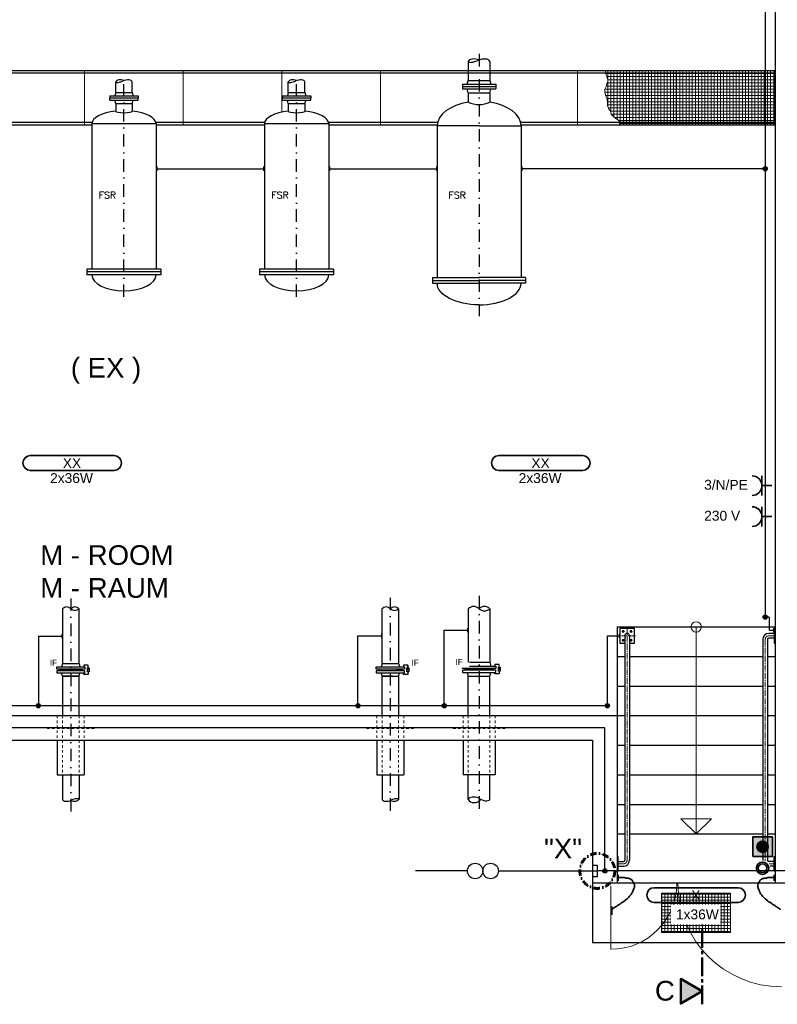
# Model space of a CAD drawing. Header units: millimetres. Extents: x -33264 to 5161179, y -3824 to 50989.
# Tile 2 of 25: x -29236 to -21556, y -3180 to 6806. Entities that reach past the tile are written whole.
import ezdxf

# ---------------------------------------------------------------- set-up
doc = ezdxf.new("R2010")
doc.units = ezdxf.units.MM
for name, pattern in [('ACAD_ISO12W100', [21, 12, -3, 0, -3, 0, -3]), ('DASHDOT', [25.4, 12.7, -6.35, 0, -6.35]), ('JIS_02_1.0', [2, 1, -1]), ('MITTE2', [28.575, 19.05, -3.175, 3.175, -3.175])]:
    doc.linetypes.add(name, pattern=pattern)
for name, color, linetype, lineweight in [('Beleuchtung', 5, 'ACAD_ISO12W100', 35), ('Elektroinstallation', 7, 'Continuous', 35), ('H01N2 1x50', 4, 'Continuous', 35), ('Trennstelle', 36, 'Continuous', 35), ('verz. Bandstahl 30x3_5mm auf Putz', 1, 'GRENZE1', 35), ('verz. Bandstahl 30x3_5mm im Beton', 5, 'GRENZE1', 35)]:
    doc.layers.add(name, color=color, linetype=linetype, lineweight=lineweight)
for name, color, linetype in [('Beschriftung', 7, 'Continuous'), ('P-MU150AUSL', 7, 'Continuous'), ('P-MU200AUSL', 7, 'Continuous'), ('P-MU200EINL', 7, 'Continuous')]:
    doc.layers.add(name, color=color, linetype=linetype)
doc.styles.add('LBB3.5M1000', font='isocp.shx', dxfattribs={"height": 3.5})
doc.styles.add('ROMANS', font='ROMANS', dxfattribs={"height": 0.2})
doc.linetypes.add('GRENZE1', pattern='A,6.35,-2.54,[133,ltypeshp.shx,S=2.54,R=0,X=-2.54,Y=0],-2.54,25.4', length=36.83)
pattern_1 = [(90, (-34228.506, -502.62), (-31.75, 2e-15), []), (180, (-34228.506, -502.62), (-4e-15, -31.75), [])]

msp = doc.modelspace()

# ---------------------------------------------------------------- hatches: boundary and pattern name
at = {"lineweight": 5}
h = msp.add_hatch(dxfattribs=at)
h.set_pattern_fill('NET', color=251, scale=10, angle=90)
h.set_pattern_definition(pattern_1)
h.paths.add_polyline_path([(-22579.506, 6286.38), (-23298.735, 6286.38), (-23289.494, 6239.258), (-23283.334, 6225.402), (-23275.633, 6210.006), (-23272.553, 6189.992), (-23274.093, 6171.517), (-23283.334, 6154.582), (-23287.954, 6136.108), (-23301.815, 6109.935), (-23303.355, 6097.619), (-23303.355, 6071.447), (-23297.194, 6040.656), (-23280.253, 5999.088), (-23275.633, 5960.599), (-23277.173, 5934.427), (-23263.312, 5899.017), (-23247.911, 5880.542), (-23238.671, 5848.212), (-23229.43, 5837.435), (-23203.249, 5811.263), (-23177.067, 5792.788), (-23163.206, 5783.551), (-23155.506, 5752.76), (-23155.506, 5738.38), (-22579.506, 5738.38)])
h = msp.add_hatch(dxfattribs=at)
h.set_pattern_fill('NET', color=251, scale=10, angle=90)
h.set_pattern_definition(pattern_1)
h.paths.add_polyline_path([(-22579.506, 5738.38), (-21579.506, 5738.38), (-21579.506, 6286.38), (-22579.506, 6286.38)])
h = msp.add_hatch(dxfattribs=at)
h.set_pattern_fill('NET3', color=256)
h.set_pattern_definition([(0, (16400.6995, 3421.809), (0, 3.175), []), (60, (16400.6995, 3421.809), (-2.74963066, 1.5875), []), (120, (16400.6995, 3421.809), (-2.74963066, -1.5875), [])])
h.paths.add_polyline_path([(-28835.709, 220.38), (-28835.709, 202.38), (-28600.709, 202.38), (-28600.709, 220.38)])
h = msp.add_hatch(color=256)
h.dxf.hatch_style = 1
h.paths.add_polyline_path([(-28540.705, 205.132), (-28546.116, 214.503), (-28535.295, 214.503)])
h = msp.add_hatch(dxfattribs=at)
h.set_pattern_fill('NET3', color=256)
h.set_pattern_definition([(0, (-1835.4384, -502.6204), (0, 3.175), []), (60, (-1835.4384, -502.6204), (-2.74963066, 1.5875), []), (120, (-1835.4384, -502.6204), (-2.74963066, -1.5875), [])])
edge = h.paths.add_edge_path()
edge.add_arc((-25783.506, 402.38), 414.55, 331.1544064, 333.9579748)
edge.add_line((-25411.044, 220.38), (-25361.006, 220.38))
edge.add_line((-25361.006, 220.38), (-25361.006, 202.38))
edge.add_line((-25361.006, 202.38), (-25420.392, 202.38))
h = msp.add_hatch(dxfattribs=at)
h.set_pattern_fill('NET3', color=256)
h.set_pattern_definition([(0, (19986.1112, 3632.685), (0, 3.175), []), (60, (19986.1112, 3632.685), (-2.74963066, 1.5875), []), (120, (19986.1112, 3632.685), (-2.74963066, -1.5875), [])])
h.paths.add_polyline_path([(-24578.506, 226.38), (-24723.372, 226.38), (-24723.372, 209.38), (-24578.506, 209.38)])
h.paths.add_polyline_path([(-24433.64, 226.38), (-24578.506, 226.38), (-24578.506, 209.38), (-24433.64, 209.38)])
h = msp.add_hatch(color=256)
h.dxf.hatch_style = 1
h.paths.add_polyline_path([(-24373.636, 211.632), (-24379.047, 221.003), (-24368.226, 221.003)])
at = {"linetype": 'Continuous', "lineweight": 9, "ltscale": 10}
h = msp.add_hatch(dxfattribs=at)
h.set_pattern_fill('ANSI37', color=253, scale=10, angle=45)
h.set_pattern_definition([(90, (-22378.506, -2252.62), (-31.75, 5e-15), []), (180, (-22378.506, -2252.62), (-5e-15, -31.75), [])])
h.paths.add_polyline_path([(-22728.506, -2452.62), (-22028.506, -2452.62), (-22028.506, -2052.62), (-22728.506, -2052.62)])
h = msp.add_hatch(color=256)
h.dxf.hatch_style = 1
h.paths.add_polyline_path([(-22317.22, -3047.394), (-22533.625, -3172.335), (-22533.625, -2922.453)])
at = {"layer": 'Elektroinstallation'}
h = msp.add_hatch(color=2, dxfattribs=at)
h.dxf.hatch_style = 1
h.paths.add_polyline_path([(-21605.152, -1482.377), (-21805.152, -1482.377), (-21805.152, -1682.377), (-21605.152, -1682.377)])
h.paths.add_polyline_path([(-21648.479, -1582.377, -1), (-21761.824, -1582.377, -1)], flags=16)
at = {"layer": 'Elektroinstallation', "true_color": 0xa02128}
h = msp.add_hatch(color=244, dxfattribs=at)
h.dxf.hatch_style = 1
edge = h.paths.add_edge_path()
edge.add_arc((-21705.152, -1582.377), 56.673, 0, 360)
at = {"layer": 'verz. Bandstahl 30x3_5mm auf Putz', "lineweight": -3}
h = msp.add_hatch(color=256, dxfattribs=at)
h.dxf.hatch_style = 1
edge = h.paths.add_edge_path()
edge.add_arc((-21678.506, 5294.521), 21.435, 0, 360)
h = msp.add_hatch(color=256, dxfattribs=at)
h.dxf.hatch_style = 1
edge = h.paths.add_edge_path()
edge.add_arc((-21678.506, 747.38), 21.435, 0, 360)
h = msp.add_hatch(color=256, dxfattribs=at)
h.dxf.hatch_style = 1
edge = h.paths.add_edge_path()
edge.add_arc((-29046.24, -152.62), 21.435, 0, 360)
h = msp.add_hatch(color=256, dxfattribs=at)
h.dxf.hatch_style = 1
edge = h.paths.add_edge_path()
edge.add_arc((-25806.536, -152.62), 21.435, 0, 360)
h = msp.add_hatch(color=256, dxfattribs=at)
h.dxf.hatch_style = 1
edge = h.paths.add_edge_path()
edge.add_arc((-24931.937, -152.62), 21.435, 0, 360)
h = msp.add_hatch(color=256, dxfattribs=at)
h.dxf.hatch_style = 1
edge = h.paths.add_edge_path()
edge.add_arc((-23278.506, -152.62), 21.435, 0, 360)
at = {"layer": 'verz. Bandstahl 30x3_5mm im Beton', "lineweight": -3, "ltscale": 20}
h = msp.add_hatch(color=256, dxfattribs=at)
h.dxf.hatch_style = 1
edge = h.paths.add_edge_path()
edge.add_arc((-23303.506, -1827.62), 21.435, 0, 360)

# ---------------------------------------------------------------- linework, layer by layer
for p, q in [((-21578.506, 9997.38), (-21578.506, -1952.62)), ((-21578.506, 6262.38), (-30178.506, 6262.38)), ((-21578.506, 6287.38), (-30153.506, 6287.38)), ((-28502.543, 5762.38), (-30178.506, 5762.38)), ((-28503.506, 5737.38), (-30153.506, 5737.38)), ((-26752.543, 5762.38), (-27854.469, 5762.38)), ((-26753.506, 5737.38), (-27853.506, 5737.38)), ((-24999.727, 5762.38), (-26104.469, 5762.38)), ((-25003.285, 5737.38), (-26103.506, 5737.38)), ((-21578.506, 5762.38), (-24157.285, 5762.38)), ((-21578.506, 5737.38), (-24153.727, 5737.38)), ((-23178.506, 647.38), (-23178.506, -1952.62)), ((-23178.506, 647.38), (-21578.506, 647.38)), ((-23102.656, 556.71), (-23102.656, -1719.345)), ((-23054.356, 556.71), (-23054.356, -1719.345)), ((-21702.656, 520.485), (-21702.656, -1719.345)), ((-21654.356, 520.485), (-21654.356, -1719.345)), ((-21588.506, 580.86), (-21642.281, 580.86)), ((-21588.506, 532.56), (-21642.281, 532.56)), ((-23178.506, 347.38), (-23102.656, 347.38)), ((-23054.356, 347.38), (-21702.656, 347.38)), ((-21654.356, 347.38), (-21578.506, 347.38)), ((-28634.059, 275.38), (-28625.709, 242.38)), ((-28600.709, 220.38), (-28600.709, 202.38)), ((-24723.372, 226.38), (-24723.372, 209.38)), ((-24433.64, 226.38), (-24433.64, 209.38)), ((-28802.359, 147.38), (-28634.059, 147.38)), ((-28634.059, 147.38), (-28625.709, 180.38)), ((-23178.506, 47.38), (-23102.656, 47.38)), ((-23054.356, 47.38), (-21702.656, 47.38)), ((-21654.356, 47.38), (-21578.506, 47.38)), ((-31078.506, -252.62), (-23178.506, -252.62)), ((-23178.506, -252.62), (-23102.656, -252.62)), ((-23054.356, -252.62), (-21702.656, -252.62)), ((-21654.356, -252.62), (-21578.506, -252.62)), ((-31328.506, -502.62), (-23428.506, -502.62)), ((-23428.506, -502.62), (-23428.506, -1952.62)), ((-23178.506, -552.62), (-23102.656, -552.62)), ((-23054.356, -552.62), (-21702.656, -552.62)), ((-21654.356, -552.62), (-21578.506, -552.62)), ((-23178.506, -852.62), (-23102.656, -852.62)), ((-23054.356, -852.62), (-21702.656, -852.62)), ((-21654.356, -852.62), (-21578.506, -852.62)), ((-23178.506, -1152.62), (-23102.656, -1152.62)), ((-23054.356, -1152.62), (-21702.656, -1152.62)), ((-21654.356, -1152.62), (-21578.506, -1152.62)), ((-23178.506, -1452.62), (-23102.656, -1452.62)), ((-23054.356, -1452.62), (-21702.656, -1452.62)), ((-21654.356, -1452.62), (-21578.506, -1452.62)), ((-23168.506, -1731.42), (-23114.731, -1731.42)), ((-23168.506, -1779.72), (-23114.731, -1779.72)), ((-21588.506, -1731.42), (-21642.281, -1731.42)), ((-21588.506, -1779.72), (-21627.858, -1779.72)), ((-16078.506, -1952.62), (-23428.506, -1952.62)), ((-23428.506, -1952.62), (-23428.506, -2552.62)), ((-23428.506, -2552.62), (-18973.506, -2552.62))]:
    msp.add_line(p, q)
at = {"linetype": 'MITTE2', "lineweight": 18, "ltscale": 3}
for p, q in [((-23078.506, 642.399), (-23078.506, -1719.345)), ((-22992.816, 556.71), (-23164.196, 556.71)), ((-21678.506, 520.485), (-21678.506, -1719.345)), ((-21588.506, 556.71), (-21642.281, 556.71)), ((-23168.506, -1755.57), (-23114.731, -1755.57)), ((-21588.506, -1755.57), (-21639.042, -1755.57))]:
    msp.add_line(p, q, dxfattribs=at)
at = {"color": 251, "lineweight": 5}
for p, q in [((-22378.506, 647.38), (-22378.506, -1452.62)), ((-22378.506, -1452.62), (-22533.555, -1297.571)), ((-22533.555, -1297.571), (-22378.506, -1297.571)), ((-22378.506, -1452.62), (-22223.457, -1297.571)), ((-22223.457, -1297.571), (-22378.506, -1297.571)), ((-23243.506, -1979.62), (-23243.506, -2622.62))]:
    msp.add_line(p, q, dxfattribs=at)
at = {"linetype": 'Continuous', "ltscale": 10}
msp.add_line((-28802.359, 147.38), (-28634.059, 147.38), dxfattribs=at)
at = {"linetype": 'JIS_02_1.0', "lineweight": 18, "ltscale": 25}
for p, q in [((-28855.006, -252.62), (-28855.006, -502.62)), ((-28802.656, -252.62), (-28802.656, -852.62)), ((-28634.356, -252.62), (-28634.356, -852.62)), ((-28582.006, -252.62), (-28582.006, -502.62)), ((-25615.006, -252.62), (-25615.006, -502.62)), ((-25562.656, -252.62), (-25562.656, -852.62)), ((-25394.356, -252.62), (-25394.356, -852.62)), ((-25342.006, -252.62), (-25342.006, -502.62)), ((-24740.456, -252.62), (-24740.456, -502.62)), ((-24688.056, -252.62), (-24688.056, -852.62)), ((-24468.956, -252.62), (-24468.956, -852.62)), ((-24416.556, -252.62), (-24416.556, -502.62)), ((-28482.006, -372.62), (-28955.006, -372.62)), ((-28955.006, -382.62), (-28955.006, -372.62)), ((-28482.006, -382.62), (-28955.006, -382.62)), ((-28482.006, -382.62), (-28482.006, -372.62)), ((-25242.006, -372.62), (-25715.006, -372.62)), ((-25715.006, -382.62), (-25715.006, -372.62)), ((-25242.006, -382.62), (-25715.006, -382.62)), ((-25242.006, -382.62), (-25242.006, -372.62)), ((-24840.456, -372.62), (-24316.556, -372.62)), ((-24840.456, -372.62), (-24840.456, -382.62)), ((-24840.456, -382.62), (-24316.556, -382.62)), ((-24316.556, -372.62), (-24316.556, -382.62))]:
    msp.add_line(p, q, dxfattribs=at)
at = {"linetype": 'MITTE2', "lineweight": 50, "ltscale": 10}
msp.add_line((-22317.22, -3180.419), (-22317.22, -2324.711), dxfattribs=at)
at = {"color": 251, "lineweight": 5}
for points in [[(-29579.506, 5738.38), (-28579.506, 5738.38), (-28579.506, 6286.38), (-29579.506, 6286.38)], [(-23579.506, 5738.38), (-22579.506, 5738.38), (-22579.506, 6286.38), (-23579.506, 6286.38)], [(-22579.506, 6286.38), (-23298.735, 6286.38), (-23289.494, 6239.258), (-23283.334, 6225.402), (-23275.633, 6210.006), (-23272.553, 6189.992), (-23274.093, 6171.517), (-23283.334, 6154.582), (-23287.954, 6136.108), (-23301.815, 6109.935), (-23303.355, 6097.619), (-23303.355, 6071.447), (-23297.194, 6040.656), (-23280.253, 5999.088), (-23275.633, 5960.599), (-23277.173, 5934.427), (-23263.312, 5899.017), (-23247.911, 5880.542), (-23238.671, 5848.212), (-23229.43, 5837.435), (-23203.249, 5811.263), (-23177.067, 5792.788), (-23163.206, 5783.551), (-23155.506, 5752.76), (-23155.506, 5738.38), (-22579.506, 5738.38)], [(-22579.506, 5738.38), (-21579.506, 5738.38), (-21579.506, 6286.38), (-22579.506, 6286.38)]]:
    msp.add_lwpolyline(points, close=True, dxfattribs=at)
for points in [[(-27853.506, 5738.38), (-27579.506, 5738.38), (-27579.506, 6286.38), (-28579.506, 6286.38), (-28579.506, 5738.38), (-28503.506, 5738.38)], [(-26579.506, 5867.496), (-26579.506, 6286.38), (-27579.506, 6286.38), (-27579.506, 5738.38), (-26753.506, 5738.38)], [(-26103.506, 5738.38), (-25579.506, 5738.38), (-25579.506, 6286.38), (-26579.506, 6286.38), (-26579.506, 5867.496)], [(-24688.056, 6286.38), (-25579.506, 6286.38), (-25579.506, 5738.38), (-25003.226, 5738.38)], [(-24153.786, 5738.38), (-23579.506, 5738.38), (-23579.506, 6286.38), (-24468.956, 6286.38)]]:
    msp.add_lwpolyline(points, dxfattribs=at)
for points in [[(-23054.356, 481.71), (-23003.506, 481.71), (-23003.506, 631.71), (-23153.506, 631.71), (-23153.506, 481.71), (-23102.656, 481.71)], [(-28540.705, 211.38), (-28540.705, 258.052), (-28585.252, 258.052), (-28585.252, 242.38)], [(-24698.238, 250.38), (-24688.056, 288.38), (-24468.956, 288.38), (-24458.774, 250.38)], [(-24373.636, 217.88), (-24373.636, 264.552), (-24418.183, 264.552), (-24418.183, 250.38)], [(-28540.705, 191.132), (-28540.705, 164.707), (-28585.252, 164.707), (-28585.252, 180.38)], [(-24698.238, 185.38), (-24688.056, 147.38), (-24468.956, 147.38), (-24458.774, 185.38)], [(-24373.636, 197.632), (-24373.636, 171.207), (-24418.183, 171.207), (-24418.183, 185.38)]]:
    msp.add_lwpolyline(points)
at = {"lineweight": 5}
for points in [[(-23109.268, 601.71), (-23114.056, 609.417), (-23123.125, 609.71), (-23127.744, 601.71), (-23122.956, 594.002), (-23113.887, 593.71)], [(-23047.744, 601.71), (-23042.956, 609.417), (-23033.887, 609.71), (-23029.268, 601.71), (-23034.056, 594.002), (-23043.125, 593.71)], [(-23109.268, 511.71), (-23114.056, 504.002), (-23123.125, 503.71), (-23127.744, 511.71), (-23122.956, 519.417), (-23113.887, 519.71)], [(-23047.744, 511.71), (-23042.956, 504.002), (-23033.887, 503.71), (-23029.268, 511.71), (-23034.056, 519.417), (-23043.125, 519.71)]]:
    msp.add_lwpolyline(points, close=True, dxfattribs=at)
for points in [[(-21578.506, 631.71), (-21588.506, 631.71), (-21588.506, 481.71), (-21578.506, 481.71)], [(-28549.696, 231.627), (-28531.714, 231.627), (-28531.714, 191.132), (-28549.696, 191.132)], [(-28540.705, 205.132), (-28546.116, 214.503), (-28535.295, 214.503)], [(-24748.506, 250.38), (-24408.506, 250.38), (-24408.506, 226.38), (-24748.506, 226.38)], [(-24748.506, 185.38), (-24408.506, 185.38), (-24408.506, 209.38), (-24748.506, 209.38)], [(-24382.627, 238.127), (-24364.645, 238.127), (-24364.645, 197.632), (-24382.627, 197.632)], [(-24373.636, 211.632), (-24379.047, 221.003), (-24368.226, 221.003)], [(-23178.506, -1830.57), (-23168.506, -1830.57), (-23168.506, -1680.57), (-23178.506, -1680.57)], [(-21578.506, -1830.57), (-21588.506, -1830.57), (-21588.506, -1680.57), (-21578.506, -1680.57)]]:
    msp.add_lwpolyline(points, close=True)
at = {"color": 253, "linetype": 'Continuous', "lineweight": 9, "ltscale": 10}
msp.add_lwpolyline([(-22728.506, -2452.62), (-22028.506, -2452.62), (-22028.506, -2052.62), (-22728.506, -2052.62)], close=True, dxfattribs=at)
at = {"lineweight": 50}
msp.add_lwpolyline([(-22317.22, -3047.394), (-22533.625, -3172.335), (-22533.625, -2922.453)], close=True, dxfattribs=at)
at = {"color": 251, "lineweight": 5}
msp.add_circle((-22378.506, 647.38), 52.78, dxfattribs=at)
at = {"lineweight": 5}
for centre, radius in [((-23118.506, 601.71), 10), ((-23118.506, 601.71), 5.25), ((-23038.506, 601.71), 10), ((-23038.506, 601.71), 5.25), ((-23118.506, 511.71), 10), ((-23118.506, 511.71), 5.25), ((-23038.506, 511.71), 10), ((-23038.506, 511.71), 5.25)]:
    msp.add_circle(centre, radius, dxfattribs=at)
at = {"color": 253, "linetype": 'Continuous', "lineweight": 9, "ltscale": 10}
msp.add_circle((-22378.506, -2252.62), 30.15, dxfattribs=at)
for centre, radius, start, end in [((-23078.506, 556.71), 24.15, 0, 180), ((-21642.281, 520.485), 60.375, 90, 180), ((-21642.281, 520.485), 12.075, 90.0000022, 180), ((-23114.731, -1719.345), 12.075, 270.0000022, 0), ((-23114.731, -1719.345), 60.375, 270, 0), ((-21642.281, -1719.345), 60.375, 180, 181.3420119), ((-21642.281, -1719.345), 12.075, 180, 269.9999978)]:
    msp.add_arc(centre, radius, start, end)
at = {"linetype": 'MITTE2', "lineweight": 18, "ltscale": 3}
for centre, start, end in [((-21642.281, 520.485), 90, 180), ((-23114.731, -1719.345), 270, 0), ((-21642.281, -1719.345), 180, 189.7269663)]:
    msp.add_arc(centre, 36.225, start, end, dxfattribs=at)
at = {"color": 251, "lineweight": 5}
for centre, radius, start, end in [((-23243.506, -1952.62), 670, 270, 0), ((-21513.506, -1952.62), 1050, 180, 270)]:
    msp.add_arc(centre, radius, start, end, dxfattribs=at)
at = {"layer": 'Beleuchtung', "linetype": 'Continuous', "ltscale": 10}
for points in [[(-29128.506, 2235.398, -1), (-29128.506, 2385.398), (-28278.506, 2385.398, -1), (-28278.506, 2235.398)], [(-24378.506, 2235.398, -1), (-24378.506, 2385.398), (-23528.506, 2385.398, -1), (-23528.506, 2235.398)], [(-22803.506, -2147.502, -1), (-22803.506, -1997.502), (-21953.506, -1997.502, -1), (-21953.506, -2147.502)]]:
    msp.add_lwpolyline(points, format="xyb", close=True, dxfattribs=at)
at = {"layer": 'Beschriftung', "linetype": 'DASHDOT', "lineweight": 60, "ltscale": 5}
msp.add_circle((-23380.102, -1827.62), 177.001, dxfattribs=at)
at = {"layer": 'Elektroinstallation'}
for p, q in [((-21711.285, 2180.031), (-21711.285, 1980.031)), ((-21611.285, 2080.031), (-21711.285, 2080.031)), ((-21711.285, 1865.943), (-21711.285, 1665.943)), ((-21611.285, 1765.943), (-21711.285, 1765.943))]:
    msp.add_line(p, q, dxfattribs=at)
msp.add_lwpolyline([(-21805.152, -1682.377), (-21605.152, -1682.377), (-21605.152, -1482.377), (-21805.152, -1482.377)], close=True, dxfattribs=at)
for centre, radius in [((-21705.152, -1582.377), 56.673), ((-21705.152, -1800.85), 62.355), ((-21705.152, -1800.85), 44.255)]:
    msp.add_circle(centre, radius, dxfattribs=at)
for centre in [(-21811.285, 2080.031), (-21811.285, 1765.943)]:
    msp.add_arc(centre, 100, 270, 90, dxfattribs=at)
at = {"layer": 'H01N2 1x50', "linetype": 'Continuous'}
for p, q in [((-23169.045, -1868.355), (-23169.045, -1926.72)), ((-21587.967, -1868.355), (-21587.967, -1926.72)), ((-23233.226, -2187.417), (-23233.226, -2273.019))]:
    msp.add_line(p, q, dxfattribs=at)
for points in [[(-23165.034, -1895.592), (-23163.697, -1895.592), (-23162.36, -1895.592), (-23161.022, -1895.592), (-23154.337, -1895.592), (-23147.651, -1895.592), (-23140.966, -1895.592), (-23132.943, -1895.592), (-23124.921, -1895.592), (-23116.898, -1895.592), (-23112.887, -1895.592), (-23108.875, -1895.592), (-23104.864, -1895.592), (-23100.648, -1895.592), (-23097.046, -1899.483), (-23092.83, -1899.483), (-23090.156, -1899.483), (-23087.482, -1899.483), (-23084.808, -1899.483), (-23080.796, -1899.483), (-23076.785, -1899.483), (-23072.774, -1899.483), (-23068.558, -1899.483), (-23064.818, -1902.614), (-23060.74, -1903.374), (-23059.446, -1903.616), (-23058.006, -1902.941), (-23056.728, -1903.374), (-23053.889, -1904.338), (-23051.299, -1905.734), (-23048.706, -1907.265), (-23044.537, -1909.727), (-23040.101, -1911.721), (-23036.672, -1915.047), (-23035.335, -1916.344), (-23033.998, -1917.641), (-23032.66, -1918.938), (-23029.986, -1921.532), (-23026.828, -1923.768), (-23024.638, -1926.72), (-23022.922, -1929.033), (-23021.964, -1931.908), (-23020.627, -1934.502), (-23019.289, -1937.096), (-23017.952, -1939.69), (-23016.615, -1942.284), (-23015.762, -1943.94), (-23013.457, -1944.52), (-23012.604, -1946.175), (-23010.719, -1949.832), (-23010.183, -1954.119), (-23008.593, -1957.848), (-23007.465, -1960.493), (-23004.581, -1962.712), (-23004.581, -1965.63), (-23004.581, -1968.224), (-23004.581, -1970.818), (-23004.581, -1973.412), (-23004.581, -1977.303), (-23004.581, -1981.194), (-23004.581, -1985.085), (-23004.581, -1987.679), (-23004.581, -1990.273), (-23004.581, -1992.867), (-23004.581, -1996.982), (-23007.058, -2000.712), (-23008.593, -2004.54), (-23011.209, -2011.067), (-23014.058, -2017.47), (-23016.615, -2023.995), (-23018.115, -2027.823), (-23018.741, -2032.011), (-23020.627, -2035.668), (-23023.301, -2040.856), (-23025.975, -2046.044), (-23028.649, -2051.232), (-23031.323, -2056.42), (-23033.998, -2061.608), (-23036.672, -2066.796), (-23038.379, -2070.108), (-23042.251, -2071.783), (-23044.694, -2074.578), (-23050.207, -2080.886), (-23055.117, -2087.756), (-23060.74, -2094.033), (-23065.724, -2099.597), (-23071.072, -2104.785), (-23076.785, -2109.597), (-23080.447, -2112.682), (-23085.041, -2114.514), (-23088.819, -2117.379), (-23096.184, -2122.966), (-23101.054, -2131.776), (-23108.875, -2136.834), (-23111.371, -2138.448), (-23114.358, -2139.203), (-23116.898, -2140.725), (-23120.98, -2143.171), (-23124.634, -2146.422), (-23128.932, -2148.507), (-23131.606, -2149.804), (-23134.28, -2151.101), (-23136.955, -2152.398), (-23139.629, -2153.695), (-23142.303, -2154.992), (-23144.977, -2156.289), (-23147.603, -2157.563), (-23146.739, -2162.316), (-23148.989, -2164.071), (-23151.28, -2165.859), (-23154.72, -2166.174), (-23157.011, -2167.962), (-23158.447, -2169.082), (-23159.516, -2170.798), (-23161.022, -2171.853), (-23165.83, -2175.219), (-23172.26, -2176.269), (-23177.068, -2179.635), (-23178.574, -2180.69), (-23179.685, -2182.382), (-23181.079, -2183.526), (-23183.303, -2185.352), (-23186.839, -2185.774), (-23189.102, -2187.417), (-23190.089, -2188.134), (-23187.935, -2190.742), (-23189.102, -2191.308), (-23190.305, -2191.891), (-23191.889, -2190.845), (-23193.113, -2191.308), (-23195.833, -2192.337), (-23198.705, -2193.33), (-23201.136, -2195.199), (-23202.659, -2196.37), (-23203.674, -2197.973), (-23205.147, -2199.09), (-23208.925, -2201.955), (-23213.345, -2204.146), (-23217.181, -2206.872), (-23218.677, -2207.935), (-23219.798, -2209.638), (-23221.192, -2210.763), (-23222.193, -2211.57), (-23224.244, -2209.832), (-23225.203, -2210.763), (-23226.134, -2211.666), (-23224.661, -2213.659), (-23225.203, -2214.654), (-23225.982, -2216.083), (-23229.215, -2216.682), (-23229.215, -2218.545), (-23229.215, -2219.842), (-23229.215, -2221.139), (-23229.215, -2222.436)], [(-21591.978, -1895.592), (-21593.316, -1895.592), (-21594.653, -1895.592), (-21595.99, -1895.592), (-21602.675, -1895.592), (-21609.361, -1895.592), (-21616.046, -1895.592), (-21624.069, -1895.592), (-21632.091, -1895.592), (-21640.114, -1895.592), (-21644.125, -1895.592), (-21648.137, -1895.592), (-21652.148, -1895.592), (-21656.364, -1895.592), (-21659.966, -1899.483), (-21664.182, -1899.483), (-21666.856, -1899.483), (-21669.53, -1899.483), (-21672.205, -1899.483), (-21676.216, -1899.483), (-21680.227, -1899.483), (-21684.239, -1899.483), (-21688.454, -1899.483), (-21692.195, -1902.614), (-21696.273, -1903.374), (-21697.566, -1903.616), (-21699.007, -1902.941), (-21700.284, -1903.374), (-21703.123, -1904.338), (-21705.713, -1905.734), (-21708.306, -1907.265), (-21712.475, -1909.727), (-21716.912, -1911.721), (-21720.34, -1915.047), (-21721.678, -1916.344), (-21723.015, -1917.641), (-21724.352, -1918.938), (-21727.026, -1921.532), (-21730.184, -1923.768), (-21732.374, -1926.72), (-21734.09, -1929.033), (-21735.049, -1931.908), (-21736.386, -1934.502), (-21737.723, -1937.096), (-21739.06, -1939.69), (-21740.397, -1942.284), (-21741.25, -1943.94), (-21743.555, -1944.52), (-21744.408, -1946.175), (-21746.293, -1949.832), (-21746.83, -1954.119), (-21748.42, -1957.848), (-21749.547, -1960.493), (-21752.431, -1962.712), (-21752.431, -1965.63), (-21752.431, -1968.224), (-21752.431, -1970.818), (-21752.431, -1973.412), (-21752.431, -1977.303), (-21752.431, -1981.194), (-21752.431, -1985.085), (-21752.431, -1987.679), (-21752.431, -1990.273), (-21752.431, -1992.867), (-21752.431, -1996.982), (-21749.954, -2000.712), (-21748.42, -2004.54), (-21745.804, -2011.067), (-21742.954, -2017.47), (-21740.397, -2023.995), (-21738.897, -2027.823), (-21738.271, -2032.011), (-21736.386, -2035.668), (-21733.711, -2040.856), (-21731.037, -2046.044), (-21728.363, -2051.232), (-21725.689, -2056.42), (-21723.015, -2061.608), (-21720.34, -2066.796), (-21718.633, -2070.108), (-21714.761, -2071.783), (-21712.318, -2074.578), (-21706.806, -2080.886), (-21701.896, -2087.756), (-21696.273, -2094.033), (-21691.288, -2099.597), (-21685.94, -2104.785), (-21680.227, -2109.597), (-21676.565, -2112.682), (-21671.971, -2114.514), (-21668.193, -2117.379), (-21660.828, -2122.966), (-21655.958, -2131.776), (-21648.137, -2136.834), (-21645.641, -2138.448), (-21642.654, -2139.203), (-21640.114, -2140.725), (-21636.032, -2143.171), (-21632.378, -2146.422), (-21628.08, -2148.507), (-21625.406, -2149.804), (-21622.732, -2151.101), (-21620.058, -2152.398), (-21617.383, -2153.695), (-21614.709, -2154.992), (-21612.035, -2156.289), (-21609.409, -2157.563), (-21610.273, -2162.316), (-21608.024, -2164.071), (-21605.732, -2165.859), (-21602.292, -2166.174), (-21600.001, -2167.962), (-21598.565, -2169.082), (-21597.496, -2170.798), (-21595.99, -2171.853), (-21591.182, -2175.219), (-21584.752, -2176.269), (-21579.944, -2179.635), (-21578.438, -2180.69), (-21577.327, -2182.382), (-21575.933, -2183.526), (-21573.709, -2185.352), (-21570.173, -2185.774), (-21567.911, -2187.417), (-21566.923, -2188.134), (-21569.078, -2190.742), (-21567.911, -2191.308), (-21566.707, -2191.891), (-21565.123, -2190.845), (-21563.899, -2191.308), (-21561.179, -2192.337), (-21558.307, -2193.33), (-21555.877, -2195.199), (-21554.353, -2196.37), (-21553.338, -2197.973), (-21551.865, -2199.09), (-21548.088, -2201.955), (-21543.667, -2204.146), (-21539.831, -2206.872), (-21538.336, -2207.935), (-21537.214, -2209.638), (-21535.82, -2210.763), (-21534.819, -2211.57), (-21532.768, -2209.832), (-21531.809, -2210.763), (-21530.878, -2211.666), (-21532.351, -2213.659), (-21531.809, -2214.654), (-21531.03, -2216.083), (-21527.797, -2216.682), (-21527.797, -2218.545), (-21527.797, -2219.842), (-21527.797, -2221.139), (-21527.797, -2222.436)]]:
    msp.add_open_spline(points, degree=3, knots=[0, 0, 0, 0, 0.00717411, 0.00717411, 0.00717411, 0.04304465, 0.04304465, 0.04304465, 0.08608949, 0.08608949, 0.08608949, 0.10761199, 0.10761199, 0.10761199, 0.1302314, 0.1302314, 0.1302314, 0.14457962, 0.14457962, 0.14457962, 0.16610213, 0.16610213, 0.16610213, 0.18872153, 0.18872153, 0.18872153, 0.19589564, 0.19589564, 0.19589564, 0.21184238, 0.21184238, 0.21184238, 0.23747296, 0.23747296, 0.23747296, 0.2474677, 0.2474677, 0.2474677, 0.26745719, 0.26745719, 0.26745719, 0.28311529, 0.28311529, 0.28311529, 0.29877323, 0.29877323, 0.29877323, 0.30876797, 0.30876797, 0.30876797, 0.33084316, 0.33084316, 0.33084316, 0.34650126, 0.34650126, 0.34650126, 0.36041917, 0.36041917, 0.36041917, 0.38129604, 0.38129604, 0.38129604, 0.39521395, 0.39521395, 0.39521395, 0.41728891, 0.41728891, 0.41728891, 0.45492603, 0.45492603, 0.45492603, 0.47700116, 0.47700116, 0.47700116, 0.50831736, 0.50831736, 0.50831736, 0.53963356, 0.53963356, 0.53963356, 0.55962305, 0.55962305, 0.55962305, 0.60472474, 0.60472474, 0.60472474, 0.64470384, 0.64470384, 0.64470384, 0.67033427, 0.67033427, 0.67033427, 0.72030799, 0.72030799, 0.72030799, 0.73625473, 0.73625473, 0.73625473, 0.76188516, 0.76188516, 0.76188516, 0.77783189, 0.77783189, 0.77783189, 0.79377879, 0.79377879, 0.79377879, 0.80943689, 0.80943689, 0.80943689, 0.82538363, 0.82538363, 0.82538363, 0.83537837, 0.83537837, 0.83537837, 0.86727201, 0.86727201, 0.86727201, 0.87726675, 0.87726675, 0.87726675, 0.89321349, 0.89321349, 0.89321349, 0.90017244, 0.90017244, 0.90017244, 0.90734655, 0.90734655, 0.90734655, 0.92329329, 0.92329329, 0.92329329, 0.93328816, 0.93328816, 0.93328816, 0.95891849, 0.95891849, 0.95891849, 0.96891324, 0.96891324, 0.96891324, 0.97608735, 0.97608735, 0.97608735, 0.9830463, 0.9830463, 0.9830463, 0.99304104, 0.99304104, 0.99304104, 1, 1, 1, 1], dxfattribs=at)
at = {"layer": 'P-MU150AUSL', "linetype": 'Continuous', "ltscale": 10}
for p, q in [((-28262.656, 6067.38), (-28262.656, 6176.312)), ((-28094.356, 6067.38), (-28094.356, 6176.312)), ((-26512.656, 6067.38), (-26512.656, 6176.312)), ((-26344.356, 6067.38), (-26344.356, 6176.312)), ((-28321.006, 6034.38), (-28036.006, 6034.38)), ((-28321.006, 6034.38), (-28321.006, 6012.38)), ((-28321.006, 6012.38), (-28036.006, 6012.38)), ((-28321.006, 5990.38), (-28321.006, 6012.38)), ((-28262.656, 6067.38), (-28271.498, 6034.38)), ((-28262.656, 6067.38), (-28094.356, 6067.38)), ((-28094.356, 6067.38), (-28085.514, 6034.38)), ((-28036.006, 6034.38), (-28036.006, 6012.38)), ((-28036.006, 5990.38), (-28036.006, 6012.38)), ((-26571.006, 6034.38), (-26286.006, 6034.38)), ((-26571.006, 6034.38), (-26571.006, 6012.38)), ((-26571.006, 6012.38), (-26286.006, 6012.38)), ((-26571.006, 5990.38), (-26571.006, 6012.38)), ((-26512.656, 6067.38), (-26521.498, 6034.38)), ((-26512.656, 6067.38), (-26344.356, 6067.38)), ((-26344.356, 6067.38), (-26335.514, 6034.38)), ((-26286.006, 6034.38), (-26286.006, 6012.38)), ((-26286.006, 5990.38), (-26286.006, 6012.38)), ((-28321.006, 5990.38), (-28036.006, 5990.38)), ((-28262.656, 5957.38), (-28271.498, 5990.38)), ((-28262.656, 5957.38), (-28094.356, 5957.38)), ((-28262.656, 5957.38), (-28262.656, 5877.946)), ((-28094.356, 5957.38), (-28085.514, 5990.38)), ((-28094.356, 5957.38), (-28094.356, 5877.946)), ((-26571.006, 5990.38), (-26286.006, 5990.38)), ((-26512.656, 5957.38), (-26521.498, 5990.38)), ((-26512.656, 5957.38), (-26344.356, 5957.38)), ((-26512.656, 5957.38), (-26512.656, 5877.946)), ((-26344.356, 5957.38), (-26335.514, 5990.38)), ((-26344.356, 5957.38), (-26344.356, 5877.946)), ((-28503.506, 5752.38), (-27853.506, 5752.38)), ((-28503.506, 5752.38), (-28503.506, 4277.38)), ((-27853.506, 5752.38), (-27853.506, 4277.38)), ((-26753.506, 5752.38), (-26103.506, 5752.38)), ((-26753.506, 5752.38), (-26753.506, 4277.38)), ((-26103.506, 5752.38), (-26103.506, 4277.38)), ((-27803.506, 4277.38), (-28553.506, 4277.38)), ((-28553.506, 4277.38), (-28553.506, 4217.38)), ((-27803.506, 4247.38), (-28553.506, 4247.38)), ((-27803.506, 4217.38), (-28553.506, 4217.38)), ((-27803.506, 4277.38), (-27803.506, 4217.38)), ((-26053.506, 4277.38), (-26803.506, 4277.38)), ((-26803.506, 4277.38), (-26803.506, 4217.38)), ((-26053.506, 4247.38), (-26803.506, 4247.38)), ((-26053.506, 4217.38), (-26803.506, 4217.38)), ((-26053.506, 4277.38), (-26053.506, 4217.38)), ((-28634.356, 275.38), (-28634.356, 832.38)), ((-28802.359, 147.38), (-28802.656, -252.62)), ((-28634.059, 147.38), (-28802.359, 147.38)), ((-28634.356, -252.62), (-28634.356, 147.38)), ((-25562.656, -252.62), (-25562.656, 147.38)), ((-28855.006, -502.62), (-28855.006, -852.62)), ((-28582.006, -502.62), (-28582.006, -852.62)), ((-25615.006, -502.62), (-25615.006, -852.62)), ((-25342.006, -502.62), (-25342.006, -852.62)), ((-28855.006, -852.62), (-28582.006, -852.62)), ((-28802.656, -852.62), (-28802.656, -1101.603)), ((-28634.356, -852.62), (-28634.356, -1101.603)), ((-25615.006, -852.62), (-25342.006, -852.62)), ((-25562.656, -852.62), (-25562.656, -1101.603)), ((-25394.356, -852.62), (-25394.356, -1101.603))]:
    msp.add_line(p, q, dxfattribs=at)
for centre, radius, start, end in [((-28760.285, 788.9), 60.504, 45.9405322, 134.0594678), ((-28676.135, 788.9), 60.504, 45.9405322, 134.0594678), ((-28676.135, 875.859), 60.504, 225.9405322, 314.0594678), ((-25520.581, 788.9), 60.504, 45.9405322, 134.0594678), ((-25436.431, 788.9), 60.504, 45.9405322, 134.0594678), ((-25436.431, 875.859), 60.504, 225.9405322, 314.0594678), ((-24633.281, 775.776), 78.767, 45.9405322, 134.0594678), ((-24523.731, 775.776), 78.767, 45.9405322, 134.0594678), ((-24523.731, 888.983), 78.767, 225.9405322, 314.0594678)]:
    msp.add_arc(centre, radius, start, end, dxfattribs=at)
for centre, major_axis, ratio, start_param, end_param in [((-24586.783, 6342.085), (-101.133, 40.842), 0.50988181, 4.83132871, 6.29003412), ((-24602.603, 6421.332), (-85.453, -38.754), 0.32393588, 0, 1.57079633), ((-24569.224, 6342.085), (100.268, 40.493), 0.51427667, 0, 1.57079633), ((-28184.864, 6145.207), (-77.684, 31.372), 0.50988181, 4.83132871, 6.29003412), ((-28171.376, 6145.207), (77.02, 31.104), 0.51427667, 0, 1.57079633), ((-26434.864, 6145.207), (-77.684, 31.372), 0.50988181, 4.83132871, 6.29003412), ((-26421.376, 6145.207), (77.02, 31.104), 0.51427667, 0, 1.57079633), ((-28197.016, 6206.08), (-65.64, -29.769), 0.32393588, 0, 1.57079633), ((-26447.016, 6206.08), (-65.64, -29.769), 0.32393588, 0, 1.57079633), ((-28178.506, 5752.38), (-325, 0), 0.4, 4.97429609, 6.28318531), ((-28178.506, 5877.946), (-84.15, 0), 0.18391698, 0, 3.14159265), ((-28178.506, 5752.38), (-325, 0), 0.4, 3.14159265, 4.45048187), ((-26428.506, 5752.38), (-325, 0), 0.4, 4.97429609, 6.28318531), ((-26428.506, 5877.946), (-84.15, 0), 0.18391698, 0, 3.14159265), ((-26428.506, 5752.38), (-325, 0), 0.4, 3.14159265, 4.45048187), ((-28178.506, 4217.38), (-325, 0), 0.49230769, 0, 3.14159265), ((-26428.506, 4217.38), (-325, 0), 0.49230769, 0, 3.14159265), ((-28699.996, -1131.371), (65.64, 29.769), 0.32393588, 0, 1.57079633), ((-25459.996, -1131.371), (65.64, 29.769), 0.32393588, 0, 1.57079633), ((-28725.636, -1070.498), (-77.02, -31.104), 0.51427667, 0, 1.57079633), ((-28712.148, -1070.498), (77.02, -31.104), 0.51427667, 4.83132871, 6.28318531), ((-25485.636, -1070.498), (-77.02, -31.104), 0.51427667, 0, 1.57079633), ((-25472.148, -1070.498), (77.02, -31.104), 0.51427667, 4.83132871, 6.28318531)]:
    msp.add_ellipse(centre, major_axis=major_axis, ratio=ratio, start_param=start_param, end_param=end_param, dxfattribs=at)
at = {"layer": 'P-MU200AUSL', "ltscale": 100}
for p, q in [((-24740.456, -502.62), (-24740.456, -852.62)), ((-24416.556, -502.62), (-24416.556, -852.62)), ((-24416.556, -852.62), (-24740.456, -852.62))]:
    msp.add_line(p, q, dxfattribs=at)
at = {"layer": 'P-MU200EINL', "linetype": 'DASHDOT', "ltscale": 10}
for p, q in [((-24578.506, 6458.433), (-24578.506, 3798.28)), ((-28178.506, 3993.802), (-28178.506, 6216.403)), ((-26428.506, 3993.802), (-26428.506, 6216.403)), ((-28718.209, 936.31), (-28718.209, -1268.622)), ((-25478.506, 942.589), (-25478.506, -1268.622)), ((-24578.506, 962.255), (-24578.506, -1268.622))]:
    msp.add_line(p, q, dxfattribs=at)
at = {"layer": 'P-MU200EINL', "linetype": 'Continuous', "ltscale": 10}
for p, q in [((-24688.056, 6382.573), (-24688.056, 6189.38)), ((-24468.956, 6382.578), (-24468.956, 6189.38)), ((-24748.506, 6151.38), (-24408.506, 6151.38)), ((-24748.506, 6151.38), (-24748.506, 6103.38)), ((-24748.506, 6127.38), (-24408.506, 6127.38)), ((-24748.506, 6103.38), (-24408.506, 6103.38)), ((-24698.238, 6151.38), (-24688.056, 6189.38)), ((-24688.056, 6065.38), (-24698.238, 6103.38)), ((-24688.056, 6189.38), (-24468.956, 6189.38)), ((-24468.956, 6189.38), (-24458.774, 6151.38)), ((-24468.956, 6065.38), (-24458.774, 6103.38)), ((-24408.506, 6151.38), (-24408.506, 6103.38)), ((-24688.056, 6065.38), (-24688.056, 5968.999)), ((-24688.056, 6065.38), (-24468.956, 6065.38)), ((-24468.956, 6065.38), (-24468.956, 5968.999)), ((-24578.506, 5729.38), (-25003.506, 5729.38)), ((-25003.506, 5729.38), (-25003.506, 4192.38)), ((-24578.506, 5729.38), (-24153.506, 5729.38)), ((-24153.506, 5729.38), (-24153.506, 4192.38)), ((-25049.483, 4192.38), (-24578.506, 4192.38)), ((-25049.483, 4192.38), (-25049.483, 4132.38)), ((-25049.483, 4162.38), (-24578.506, 4162.38)), ((-25049.483, 4132.38), (-24578.506, 4132.38)), ((-24107.529, 4192.38), (-24578.506, 4192.38)), ((-24107.529, 4162.38), (-24578.506, 4162.38)), ((-24107.529, 4132.38), (-24578.506, 4132.38)), ((-24107.529, 4192.38), (-24107.529, 4132.38)), ((-25562.656, 275.38), (-25562.656, 832.38)), ((-25394.356, 832.38), (-25394.356, 275.38)), ((-24468.956, 832.38), (-24468.956, 288.38)), ((-25596.006, 220.38), (-25596.006, 202.38)), ((-25562.656, 275.38), (-25571.006, 242.38)), ((-25562.656, 275.38), (-25394.356, 275.38)), ((-25394.356, 275.38), (-25392.003, 266.082)), ((-25392.003, 266.082), (-25386.006, 242.38)), ((-25361.006, 220.38), (-25361.006, 202.38)), ((-25562.656, 147.38), (-25571.006, 180.38)), ((-25456.663, 147.38), (-25562.656, 147.38)), ((-25462.247, 147.38), (-25562.656, 147.38)), ((-25462.247, 147.38), (-25562.656, 147.38)), ((-25562.656, 147.38), (-25462.247, 147.38)), ((-25562.656, 147.38), (-25456.663, 147.38)), ((-25462.247, 147.38), (-25394.356, 147.38)), ((-25456.663, 147.38), (-25394.356, 147.38)), ((-25394.356, 147.38), (-25386.006, 180.38)), ((-25394.356, 147.38), (-25394.356, -252.62)), ((-24688.056, -252.62), (-24688.056, 147.38)), ((-24688.056, 147.38), (-24468.956, 147.38)), ((-24468.956, -252.62), (-24468.956, 147.38)), ((-24688.056, -1101.885), (-24688.056, -852.62)), ((-24468.956, -1101.603), (-24468.956, -852.62))]:
    msp.add_line(p, q, dxfattribs=at)
for points in [[(-25411.044, 220.38), (-25621.006, 220.38), (-25621.006, 242.38), (-25401.077, 242.38)], [(-25420.392, 202.38), (-25621.006, 202.38), (-25621.006, 180.38), (-25433.409, 180.38)]]:
    msp.add_lwpolyline(points, dxfattribs=at)
msp.add_arc((-24578.506, 6220.505), 274.329, 246.4632389, 293.5367611, dxfattribs=at)
for centre, major_axis, ratio, start_param, end_param in [((-24578.506, 5729.38), (425, 0), 0.58352941, 1.83150435, 3.14159265), ((-24578.506, 5729.38), (425, 0), 0.58352941, 0, 1.3100883), ((-24578.506, 4132.38), (425, 0), 0.51294118, 4.71238898, 6.28318531), ((-24596.766, -1133.555), (-91.29, 31.953), 0.49419056, 4.71238898, 6.28318531), ((-24554.368, -1025.923), (85.412, -75.679), 0.57500525, 4.9023319, 6.28318531), ((-24616.941, -1076.032), (-71.115, -25.853), 0.73711504, 0, 2.23849084)]:
    msp.add_ellipse(centre, major_axis=major_axis, ratio=ratio, start_param=start_param, end_param=end_param, dxfattribs=at)
at = {"layer": 'P-MU200EINL', "linetype": 'Continuous', "ltscale": 10, "extrusion": (0, 0, -1)}
msp.add_ellipse((-24578.506, 4132.38), major_axis=(-425, 0), ratio=0.51294118, start_param=4.71238898, end_param=6.28318531, dxfattribs=at)
at = {"layer": 'Trennstelle', "lineweight": -3}
for p, q in [((-24697.215, -1827.62), (-25223.604, -1827.62)), ((-24383.08, -1827.62), (-23380.102, -1827.62))]:
    msp.add_line(p, q, dxfattribs=at)
for centre in [(-24618.681, -1827.62), (-24461.614, -1827.62)]:
    msp.add_circle(centre, 78.534, dxfattribs=at)
at = {"layer": 'verz. Bandstahl 30x3_5mm auf Putz', "lineweight": -3, "ltscale": 5}
for p, q in [((-27844.086, 5315.956), (-27844.086, 5273.086)), ((-27844.086, 5294.521), (-26762.926, 5294.521)), ((-26762.926, 5315.956), (-26762.926, 5273.086)), ((-26094.086, 5315.956), (-26094.086, 5273.086)), ((-26094.086, 5294.521), (-25010.11, 5294.521)), ((-25010.11, 5315.956), (-25010.11, 5273.086)), ((-24146.902, 5315.956), (-24146.902, 5273.086)), ((-21678.506, 5294.521), (-24146.902, 5294.521)), ((-21636.808, 747.38), (-21678.506, 747.38)), ((-21636.808, 747.38), (-21636.808, 614.923)), ((-24931.937, 614.923), (-24694.66, 614.923)), ((-24931.937, -152.62), (-24931.937, 614.923)), ((-24694.66, 636.358), (-24694.66, 593.488)), ((-21636.808, 614.923), (-21595.11, 614.923)), ((-21595.11, 636.358), (-21595.11, 593.488)), ((-29046.24, 553.88), (-28808.963, 553.88)), ((-29046.24, 553.88), (-29046.24, -152.62)), ((-28808.963, 575.315), (-28808.963, 532.445)), ((-25806.536, 557.88), (-25569.26, 557.88)), ((-25806.536, -152.62), (-25806.536, 557.88)), ((-25569.26, 579.315), (-25569.26, 536.445)), ((-23278.506, 556.71), (-23160.11, 556.71)), ((-23278.506, -152.62), (-23278.506, 556.71)), ((-23160.11, 578.145), (-23160.11, 535.275)), ((-23278.506, -152.62), (-30978.506, -152.62))]:
    msp.add_line(p, q, dxfattribs=at)
msp.add_lwpolyline([(-21678.506, 9897.38), (-21678.506, 747.38)], dxfattribs=at)
for centre in [(-21678.506, 5294.521), (-21678.506, 747.38), (-29046.24, -152.62), (-25806.536, -152.62), (-24931.937, -152.62), (-23278.506, -152.62)]:
    msp.add_circle(centre, 21.435, dxfattribs=at)
at = {"layer": 'verz. Bandstahl 30x3_5mm im Beton', "lineweight": -3, "ltscale": 20}
for p, q in [((-23303.506, -377.62), (-31280.102, -377.62)), ((-23303.506, -1827.62), (-23303.506, -377.62)), ((-23428.506, -1769.387), (-23380.102, -1769.387)), ((-23380.102, -1769.387), (-23380.102, -1885.853)), ((-23380.102, -1885.853), (-23428.506, -1885.853)), ((-16126.91, -1827.62), (-23380.102, -1827.62))]:
    msp.add_line(p, q, dxfattribs=at)
msp.add_circle((-23303.506, -1827.62), 21.435, dxfattribs=at)

# ---------------------------------------------------------------- texts
at = {"layer": 'Beleuchtung', "char_height": 100, "attachment_point": 1, "style": 'LBB3.5M1000'}
for s, width, insert in [('{\\fArial|b0|i0|c0|p34;XX}', 199.19797, (-28798.824, 2358.232)), ('{\\fArial|b0|i0|c0|p34;XX}', 199.19797, (-24048.824, 2358.232)), ('{\\fArial|b0|i0|c0|p34;2x36W}', 465.48426, (-28927.617, 2206.923)), ('{\\fArial|b0|i0|c0|p34;2x36W}', 465.48426, (-24177.617, 2206.923)), ('{\\fArial|b0|i0|c0|p34;X}', 100, (-22428.258, -2024.668))]:
    msp.add_mtext_dynamic_manual_height_columns(s, width=width, gutter_width=17.5, heights=[0], dxfattribs=dict(at, insert=insert))
at = {"layer": 'Beschriftung', "attachment_point": 1, "style": 'LBB3.5M1000'}
for s, width, insert, char_height in [('{\\fArial|b0|i0|c0|p34;( EX )}', 754.18607, (-28717.635, 3376.207), 200), ('{\\fArial|b0|i0|c0|p34;3/N/PE}', 421.47197, (-22297.071, 2139.051), 100), ('{\\fArial|b0|i0|c0|p34;230 V}', 421.47197, (-22297.071, 1824.964), 100), ('{\\fArial|b0|i0|c0|p34;M - ROOM\\PM - RAUM}', 4349.31819, (-29027.269, 1476.222), 200), ('{\\fArial|b0|i0|c0|p34;"X"}', 221.06718, (-23919.991, -1501.419), 200), ('{\\fArial|b0|i0|c0|p34;C}', 221.06718, (-22796.135, -2942.796), 200)]:
    msp.add_mtext_dynamic_manual_height_columns(s, width=width, gutter_width=17.5, heights=[0], dxfattribs=dict(at, insert=insert, char_height=char_height))
at = {"layer": 'Beschriftung', "insert": (-25264.628, 314.658), "char_height": 60, "width": 111.95845, "attachment_point": 1, "style": 'LBB3.5M1000', "bg_fill": 2}
msp.add_mtext('{\\fArial|b0|i0|c0|p34;\\C256;IF}', dxfattribs=at)
at = {"layer": 'P-MU150AUSL', "linetype": 'Continuous', "ltscale": 10, "style": 'ROMANS'}
for p in [(-28434.696, 4991.605), (-26684.696, 4991.605), (-24889.034, 4991.605)]:
    msp.add_text('FSR', height=70, dxfattribs=at).set_placement(p)

# ---------------------------------------------------------------- next in the draw order: hatches: boundary and pattern name
at = {"layer": 'P-MU200EINL', "linetype": 'Continuous', "ltscale": 10}
h = msp.add_hatch(color=256, dxfattribs=at)
h.dxf.hatch_style = 1
h.paths.add_polyline_path([(-25301.002, 205.132), (-25306.412, 214.503), (-25295.591, 214.503)])

# ---------------------------------------------------------------- next in the draw order: linework, layer by layer
for points in [[(-25433.409, 180.38), (-25336.006, 180.38), (-25336.006, 202.38), (-25420.392, 202.38)], [(-25401.077, 242.38), (-25336.006, 242.38), (-25336.006, 220.38), (-25411.044, 220.38)], [(-25301.002, 211.38), (-25301.002, 258.052), (-25345.548, 258.052), (-25345.548, 242.38)], [(-25301.002, 191.132), (-25301.002, 164.707), (-25345.548, 164.707), (-25345.548, 180.38)]]:
    msp.add_lwpolyline(points, dxfattribs=at)
for points in [[(-25309.993, 231.627), (-25292.011, 231.627), (-25292.011, 191.132), (-25309.993, 191.132)], [(-25301.002, 205.132), (-25306.412, 214.503), (-25295.591, 214.503)]]:
    msp.add_lwpolyline(points, close=True, dxfattribs=at)

# ---------------------------------------------------------------- next in the draw order: texts
at = {"layer": 'Beleuchtung', "insert": (-22583.334, -2218.353), "char_height": 100, "attachment_point": 1, "style": 'LBB3.5M1000', "bg_fill": 3, "box_fill_scale": 1.5, "bg_fill_color": 256, "bg_fill_transparency": 0}
msp.add_mtext_dynamic_manual_height_columns('{\\fArial|b0|i0|c0|p34;1x36W}', width=401.41316, gutter_width=17.5, heights=[0], dxfattribs=at)
at = {"layer": 'Beschriftung', "char_height": 60, "width": 111.95845, "attachment_point": 1, "style": 'LBB3.5M1000', "bg_fill": 2}
for insert in [(-28930.557, 314.658), (-24818.355, 322.658)]:
    msp.add_mtext('{\\fArial|b0|i0|c0|p34;\\C256;IF}', dxfattribs=dict(at, insert=insert))

# ---------------------------------------------------------------- next in the draw order: linework, layer by layer
for p, q in [((-28835.709, 220.38), (-28835.709, 202.38)), ((-28802.359, 275.38), (-28810.709, 242.38)), ((-28802.359, 275.38), (-28634.059, 275.38)), ((-28802.359, 147.38), (-28810.709, 180.38))]:
    msp.add_line(p, q)
for points in [[(-28860.709, 242.38), (-28575.709, 242.38), (-28575.709, 220.38), (-28860.709, 220.38)], [(-28860.709, 180.38), (-28575.709, 180.38), (-28575.709, 202.38), (-28860.709, 202.38)]]:
    msp.add_lwpolyline(points, close=True)
at = {"layer": 'P-MU150AUSL', "linetype": 'Continuous', "ltscale": 10}
msp.add_line((-28802.359, 832.38), (-28802.359, 275.38), dxfattribs=at)
at = {"layer": 'P-MU200EINL', "linetype": 'Continuous', "ltscale": 10}
msp.add_line((-24688.056, 832.38), (-24688.056, 288.38), dxfattribs=at)

doc.saveas('drawing.dxf')
